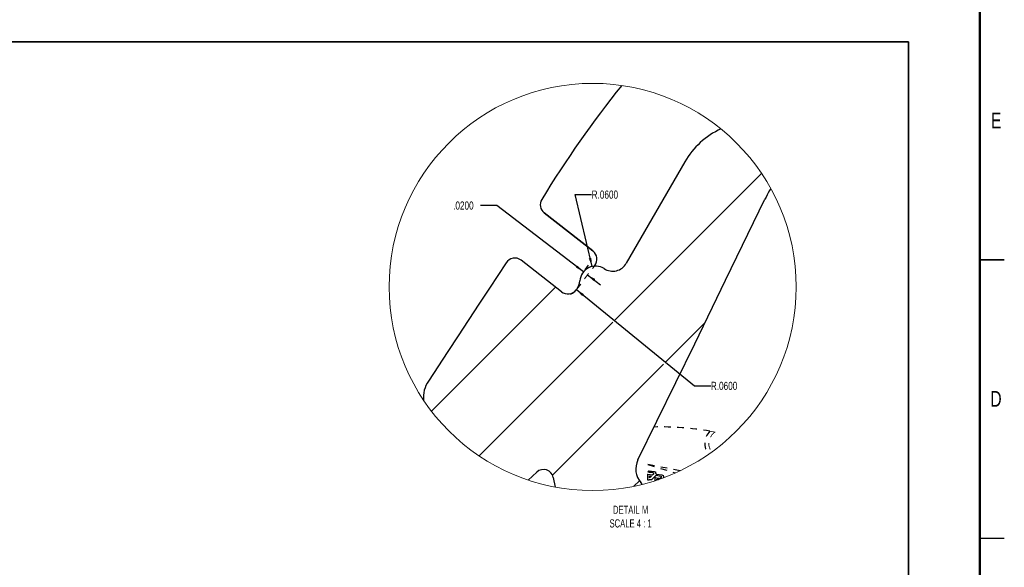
# Model space of a CAD drawing. Header units: inches. Extents: x 0.1 to 87.3, y 0.1 to 33.9.
# Tile 145 of 174: x 59.8 to 74.9, y 12.3 to 20.7. Entities that reach past the tile are written whole.
import ezdxf

# ---------------------------------------------------------------- set-up
doc = ezdxf.new("R2010")
doc.units = ezdxf.units.IN
doc.header["$MEASUREMENT"] = 0
doc.linetypes.add('HIDDEN', pattern=[0.075, 0.05, -0.025])
doc.layers.add('BORDER_2', color=5, linetype='Continuous', lineweight=35)
doc.layers.add('VIEW_LABELS', color=7, linetype='Continuous', lineweight=25)
doc.layers.add('DIMENSIONS', color=171, linetype='Continuous')
doc.styles.add('SLDTEXTSTYLE0', font='TXT', dxfattribs={"width": 0.75})
doc.styles.add('SLDTEXTSTYLE2', font='TXT', dxfattribs={"width": 0.7})
doc.dimstyles.new('SLDDIMSTYLE11', dxfattribs={"dimtxt": 0.125, "dimasz": 0.13, "dimexe": 0, "dimexo": 0.0625, "dimgap": 0.03125, "dimtad": 0, "dimtih": 1, "dimtoh": 1, "dimdec": 4, "dimlfac": 0.25, "dimrnd": 1e-09, "dimzin": 4, "dimdsep": 46, "dimtxsty": 'SLDTEXTSTYLE0', "dimsah": 1, "dimcen": 0, "dimadec": 0, "dimazin": 1, "dimtfac": 1, "dimtdec": 4, "dimtofl": 0, "dimtmove": 0, "dimatfit": 3, "dimfxl": 1, "dimfrac": 2, "dimtolj": 1, "dimtzin": 12, "dimarcsym": 0})
doc.dimstyles.new('SLDDIMSTYLE12', dxfattribs={"dimtxt": 0.125, "dimasz": 0.13, "dimexe": 0, "dimexo": 0.0625, "dimgap": 0.03125, "dimtad": 0, "dimtih": 1, "dimtoh": 1, "dimdec": 4, "dimlfac": 0.25, "dimrnd": 1e-09, "dimzin": 4, "dimdsep": 46, "dimtxsty": 'SLDTEXTSTYLE0', "dimsah": 1, "dimcen": 0.09, "dimadec": 0, "dimazin": 1, "dimtfac": 1, "dimtdec": 4, "dimtmove": 0, "dimatfit": 0, "dimfxl": 1, "dimfrac": 2, "dimtolj": 1, "dimtzin": 12, "dimarcsym": 0})

# ---------------------------------------------------------------- blocks, each defined once
blk = doc.blocks.new('SW_HATCH_12')
at = {"color": 0, "linetype": 'Continuous', "lineweight": 18}
for p, q in [((3.149, 1.735), (0.907, -0.507)), ((0, 0), (-1.895, -1.895)), ((0.879, -0.535), (-1.165, -2.579)), ((2.283, -0.545), (1.678, -1.15)), ((1.65, -1.178), (-0.044, -2.873)), ((1.284, -2.959), (1.2, -3.043))]:
    blk.add_line(p, q, dxfattribs=at)
blk = doc.blocks.new('_D_29')
at = {"layer": 'DIMENSIONS'}
for p, q in [((68.577, 16.899), (68.321, 17.997)), ((68.321, 17.997), (68.571, 17.997))]:
    blk.add_line(p, q, dxfattribs=at)
blk.add_solid([(68.577, 16.899), (68.567, 17.03), (68.528, 17.021)], dxfattribs=at)
at = {"layer": 'DIMENSIONS', "insert": (68.571, 18.059), "char_height": 0.125, "attachment_point": 1, "style": 'SLDTEXTSTYLE0'}
blk.add_mtext('R.0600', dxfattribs=at)
blk = doc.blocks.new('_D_30')
at = {"layer": 'DIMENSIONS'}
for p, q in [((67.121, 17.83), (66.871, 17.83)), ((68.446, 16.819), (67.121, 17.83)), ((68.471, 16.85), (68.522, 16.918)), ((68.51, 16.77), (68.709, 16.619))]:
    blk.add_line(p, q, dxfattribs=at)
for points in [[(68.446, 16.819), (68.355, 16.913), (68.331, 16.882)], [(68.51, 16.77), (68.601, 16.675), (68.626, 16.707)]]:
    blk.add_solid(points, dxfattribs=at)
at = {"layer": 'DIMENSIONS', "insert": (66.455, 17.892), "char_height": 0.125, "attachment_point": 1, "style": 'SLDTEXTSTYLE0'}
blk.add_mtext('.0200', dxfattribs=at)
blk = doc.blocks.new('_D_31')
at = {"layer": 'DIMENSIONS'}
for p, q in [((68.338, 16.545), (70.142, 15.076)), ((70.142, 15.076), (70.392, 15.076))]:
    blk.add_line(p, q, dxfattribs=at)
blk.add_arc((68.152, 16.697), 0.24, 293.3232, 310.9005, dxfattribs=at)
blk.add_solid([(68.338, 16.545), (68.426, 16.447), (68.452, 16.478)], dxfattribs=at)
at = {"layer": 'DIMENSIONS', "insert": (70.392, 15.138), "char_height": 0.125, "attachment_point": 1, "style": 'SLDTEXTSTYLE0'}
blk.add_mtext('R.0600', dxfattribs=at)

msp = doc.modelspace()

# ---------------------------------------------------------------- linework, layer by layer
at = {"color": 7, "linetype": 'Continuous', "lineweight": 50}
msp.add_line((74.5, 33.5), (74.5, 0.5), dxfattribs=at)
at = {"color": 7, "linetype": 'Continuous', "lineweight": 25}
for p, q in [((69.99447, 18.49516), (69.10084, 16.94736)), ((70.61379, 16.69239), (71.21857, 17.92554)), ((67.84774, 17.71717), (68.59074, 17.13667)), ((68.59074, 17.13667), (67.84774, 17.71717)), ((74.87504, 17), (74.49996, 17)), ((74.5, 17), (74.875, 17)), ((67.26441, 16.95687), (67.00935, 16.56604)), ((68.11026, 16.51283), (67.49324, 16.9949)), ((68.61945, 16.91356), (68.61241, 16.90433)), ((68.61241, 16.90433), (68.61945, 16.91356)), ((67.00935, 16.56604), (66.84846, 16.32548)), ((68.34303, 16.55112), (68.33599, 16.54189)), ((70.14747, 15.71734), (70.61379, 16.69239)), ((66.84846, 16.32548), (66.53262, 15.84192)), ((66.53262, 15.84192), (66.37197, 15.60132)), ((69.27796, 13.94442), (70.14747, 15.71734)), ((66.37197, 15.60132), (66.07691, 15.14919)), ((67.60311, 13.63691), (67.7338, 13.75836)), ((67.98538, 13.67643), (68.01383, 13.53045)), ((69.34694, 13.57161), (69.32304, 13.5991)), ((74.5, 12.75), (74.875, 12.75))]:
    msp.add_line(p, q, dxfattribs=at)
at = {"color": 7, "linetype": 'HIDDEN', "lineweight": 18}
for p, q in [((68.34303, 16.55112), (68.61241, 16.90433)), ((70.37659, 14.38353), (70.45735, 14.36902))]:
    msp.add_line(p, q, dxfattribs=at)
at = {"color": 7, "linetype": 'HIDDEN', "lineweight": 25}
for p, q in [((69.43191, 13.87476), (69.84958, 13.74529)), ((69.92144, 13.77834), (69.43191, 13.87476)), ((69.45266, 13.70274), (69.48284, 13.69821)), ((69.55662, 13.71081), (69.62975, 13.69896))]:
    msp.add_line(p, q, dxfattribs=at)
at = {"color": 7, "linetype": 'HIDDEN', "lineweight": 25, "flags": 128}
for points in [[(69.42507, 13.72693), (69.42507, 13.72693), (69.42507, 13.72693), (69.42509, 13.72693), (69.42538, 13.72689), (69.43001, 13.7262), (69.4658, 13.72086), (69.48731, 13.71765), (69.49586, 13.71638), (69.49886, 13.71593), (69.49986, 13.71578), (69.50018, 13.71574), (69.50028, 13.71572), (69.50032, 13.71572), (69.50033, 13.71571), (69.50033, 13.71571), (69.50033, 13.71571)], [(69.42507, 13.72693), (69.42507, 13.72673), (69.42508, 13.7262), (69.42513, 13.72328), (69.42574, 13.68443), (69.42635, 13.64558), (69.42639, 13.64266), (69.4264, 13.64213), (69.4264, 13.64193), (69.4264, 13.64193)], [(69.43003, 13.76294), (69.43003, 13.76294), (69.43003, 13.76294), (69.43004, 13.76294), (69.43005, 13.76294), (69.43011, 13.76293), (69.43026, 13.7629), (69.43076, 13.76283), (69.43229, 13.7626), (69.43683, 13.76192), (69.44943, 13.76001), (69.47905, 13.75555), (69.50503, 13.75163), (69.51147, 13.75067), (69.51283, 13.75046), (69.51311, 13.75042), (69.51316, 13.75041), (69.51317, 13.75041), (69.51317, 13.75041)], [(69.44412, 13.77694), (69.44412, 13.77694), (69.44414, 13.77694), (69.44421, 13.77693), (69.44456, 13.77688), (69.44628, 13.77665), (69.45444, 13.77555), (69.48734, 13.77109), (69.52485, 13.76601), (69.54082, 13.76385), (69.54657, 13.76307), (69.5485, 13.76281), (69.54913, 13.76272), (69.54933, 13.76269), (69.54939, 13.76268), (69.54941, 13.76268), (69.54942, 13.76268), (69.54942, 13.76268), (69.54942, 13.76268)], [(69.55597, 13.72959), (69.55598, 13.72959), (69.55599, 13.72959), (69.55606, 13.72957), (69.55644, 13.72951), (69.55829, 13.72922), (69.567, 13.72782), (69.6022, 13.72219), (69.64233, 13.71576), (69.65941, 13.71303), (69.66555, 13.71204), (69.66762, 13.71171), (69.66829, 13.7116), (69.66851, 13.71157), (69.66858, 13.71156), (69.6686, 13.71156), (69.66861, 13.71155), (69.66861, 13.71155)], [(69.5352, 13.67503), (69.5352, 13.67503), (69.5352, 13.67503), (69.53522, 13.67503), (69.53553, 13.67498), (69.54053, 13.67417), (69.57915, 13.66796), (69.60237, 13.66423), (69.6116, 13.66275), (69.61483, 13.66222), (69.61591, 13.66205), (69.61626, 13.662), (69.61637, 13.66198), (69.6164, 13.66197), (69.61641, 13.66197), (69.61642, 13.66197), (69.61642, 13.66197)], [(69.56588, 13.63546), (69.56532, 13.64725), (69.56525, 13.64869), (69.56525, 13.64878), (69.56525, 13.64879), (69.56525, 13.64879), (69.58153, 13.64615), (69.59239, 13.64439)]]:
    msp.add_lwpolyline(points, dxfattribs=at)
at = {"color": 7, "linetype": 'Continuous', "lineweight": 18}
msp.add_circle((68.58668, 16.58622), 3.10885, dxfattribs=at)
at = {"color": 7, "linetype": 'Continuous', "lineweight": 25}
for centre, radius, start, end in [((81.64757, 9.50952), 16.19453, 141.173237, 148.699021), ((81.67929, 9.48727), 16.23318, 141.182211, 148.690047), ((71.05311, 17.8911), 1.21886, 114.572316, 150.291059), ((73.66392, 16.72617), 2.72364, 150.736622, 153.873555), ((71.41763, 17.98525), 0.14854, 136.833614, 150.872857), ((67.9447, 17.84126), 0.15748, 148.679568, 231.998616), ((67.9447, 17.84126), 0.15748, 148.679568, 231.998616), ((67.39629, 16.87081), 0.15748, 51.999854, 146.871797), ((68.49223, 17.01059), 0.16, 322.668216, 52.001118), ((68.49223, 17.01059), 0.16, 322.668216, 52.001118), ((68.63116, 16.66507), 0.24, 56.940525, 176.226096), ((68.893, 17.06736), 0.24, 236.94089, 330.000081), ((68.1522, 16.69666), 0.24, 322.66841, 356.225967), ((68.20877, 16.63891), 0.16, 231.999744, 322.669059), ((66.45248, 14.8993), 0.4511, 146.362121, 185.455079), ((69.56073, 13.80574), 0.31495, 153.8737, 221.001267), ((67.83683, 13.64748), 0.15135, 11.029339, 132.897191)]:
    msp.add_arc(centre, radius, start, end, dxfattribs=at)
at = {"color": 7, "linetype": 'HIDDEN', "lineweight": 25}
for centre, radius, start, end in [((69.61273, 9.89805), 4.55006, 80.335495, 91.110275), ((70.56082, 14.19601), 0.26288, 134.493161, 219.071292)]:
    msp.add_arc(centre, radius, start, end, dxfattribs=at)
at = {"color": 7, "linetype": 'HIDDEN', "lineweight": 18}
msp.add_arc((70.57041, 14.19363), 0.20867, 122.805284, 218.0056, dxfattribs=at)
at = {"color": 7, "linetype": 'HIDDEN', "lineweight": 25}
for points, knots in [([(69.44412, 13.77694), (69.44185, 13.77458), (69.43749, 13.77005), (69.43211, 13.76569), (69.43034, 13.76312), (69.43003, 13.76296), (69.43003, 13.76294), (69.43003, 13.76294)], [0, 0, 0, 0, 0.50010714, 0.95719946, 0.99723798, 0.99991139, 1, 1, 1, 1]), ([(69.45381, 13.66936), (69.45364, 13.67493), (69.4533, 13.68558), (69.45277, 13.69667), (69.4527, 13.70223), (69.45266, 13.70271), (69.45266, 13.70274), (69.45266, 13.70274)], [0, 0, 0, 0, 0.500058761, 0.957096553, 0.997177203, 0.999859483, 1, 1, 1, 1]), ([(69.48284, 13.69821), (69.47801, 13.69339), (69.46876, 13.68418), (69.45906, 13.67465), (69.45426, 13.6698), (69.45384, 13.66939), (69.45381, 13.66936), (69.45381, 13.66936)], [0, 0, 0, 0, 0.50002516, 0.95703353, 0.99712111, 0.99983783, 1, 1, 1, 1]), ([(69.49097, 13.64542), (69.50195, 13.65627), (69.52298, 13.67704), (69.54439, 13.69923), (69.55567, 13.70975), (69.55655, 13.71075), (69.55662, 13.71081), (69.55662, 13.71081)], [0, 0, 0, 0, 0.49999145, 0.95704299, 0.99714242, 0.9998062, 1, 1, 1, 1]), ([(69.51701, 13.73228), (69.51701, 13.73228), (69.517, 13.73227), (69.51699, 13.73225), (69.51694, 13.73221), (69.5168, 13.73206), (69.51636, 13.73163), (69.51511, 13.73039), (69.51198, 13.72728), (69.50741, 13.72277), (69.5033, 13.7186), (69.50099, 13.71641), (69.50048, 13.71584), (69.50036, 13.71575), (69.50034, 13.71572), (69.50033, 13.71571), (69.50033, 13.71571)], [0, 0, 0, 0, 0.00024229, 0.00082493, 0.00276647, 0.00870485, 0.02703177, 0.08161576, 0.2332791, 0.5895044, 0.90206095, 0.97945438, 0.99583124, 0.99917572, 0.99977678, 1, 1, 1, 1]), ([(69.51317, 13.75041), (69.51317, 13.75041), (69.51318, 13.7504), (69.51317, 13.75038), (69.5132, 13.75034), (69.51321, 13.75017), (69.51334, 13.7497), (69.51359, 13.74833), (69.51434, 13.74494), (69.51541, 13.73999), (69.51628, 13.73547), (69.51689, 13.73302), (69.51697, 13.73243), (69.51701, 13.73231), (69.51701, 13.73228), (69.51701, 13.73228), (69.51701, 13.73228)], [0, 0, 0, 0, 0.00031657, 0.00091806, 0.00285329, 0.00882973, 0.02719243, 0.08174827, 0.23339689, 0.58962382, 0.90206847, 0.97950771, 0.9959076, 0.99924023, 0.99987337, 1, 1, 1, 1]), ([(69.55597, 13.72959), (69.55597, 13.72959), (69.55597, 13.72959), (69.55597, 13.7296), (69.55596, 13.72963), (69.55595, 13.72973), (69.55589, 13.73002), (69.55571, 13.73089), (69.55523, 13.73336), (69.55399, 13.73957), (69.55222, 13.74862), (69.55056, 13.75685), (69.5497, 13.76133), (69.54947, 13.7624), (69.54944, 13.76263), (69.54942, 13.76267), (69.54942, 13.76268), (69.54942, 13.76268)], [0, 0, 0, 0, 0.00006087, 0.00024348, 0.00085941, 0.00277501, 0.00874069, 0.02710926, 0.08168303, 0.23336246, 0.5895677, 0.90207098, 0.97947457, 0.99590244, 0.99921971, 0.99986956, 1, 1, 1, 1]), ([(69.62975, 13.69896), (69.62975, 13.69896), (69.62976, 13.69896), (69.62975, 13.69894), (69.62978, 13.69889), (69.62981, 13.69871), (69.62994, 13.6982), (69.63024, 13.69674), (69.63109, 13.6931), (69.63227, 13.68777), (69.63333, 13.68293), (69.63396, 13.6803), (69.63408, 13.67967), (69.63412, 13.67954), (69.63412, 13.67951), (69.63412, 13.6795), (69.63412, 13.6795)], [0, 0, 0, 0, 0.00029413, 0.0008971, 0.0028232, 0.00881567, 0.02716941, 0.08170587, 0.23340823, 0.58957277, 0.90206246, 0.97947181, 0.99593808, 0.99923526, 0.99986764, 1, 1, 1, 1]), ([(69.67642, 13.67447), (69.67613, 13.67587), (69.67477, 13.68237), (69.67242, 13.69331), (69.67027, 13.70402), (69.66894, 13.70978), (69.66871, 13.7112), (69.66861, 13.71148), (69.66862, 13.71154), (69.66861, 13.71155), (69.66861, 13.71155)], [0, 0, 0, 0, 0.11320215, 0.52522751, 0.88670897, 0.97623817, 0.9952485, 0.99906788, 0.99981358, 1, 1, 1, 1]), ([(69.4264, 13.64192), (69.42641, 13.64192), (69.4265, 13.64193), (69.42791, 13.64201), (69.44273, 13.64277), (69.46262, 13.64389), (69.48242, 13.64496), (69.48905, 13.64532), (69.49057, 13.6454), (69.49089, 13.64542), (69.49095, 13.64542), (69.49096, 13.64542), (69.49096, 13.64542)], [0, 0, 0, 0, 0.00021796, 0.00414356, 0.06564392, 0.68886303, 0.92868549, 0.98531526, 0.99709208, 0.99949088, 0.99992727, 1, 1, 1, 1]), ([(69.5352, 13.67503), (69.5352, 13.67496), (69.53521, 13.6747), (69.53523, 13.67339), (69.53574, 13.65831), (69.53613, 13.64219), (69.53656, 13.62712), (69.53659, 13.6259)], [0, 0, 0, 0, 0.004354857, 0.015990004, 0.079539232, 0.925656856, 1, 1, 1, 1]), ([(69.63412, 13.6795), (69.63412, 13.6795), (69.63411, 13.6795), (69.6341, 13.67948), (69.63405, 13.67943), (69.63389, 13.67928), (69.63343, 13.67881), (69.6321, 13.6775), (69.62879, 13.67421), (69.62392, 13.66945), (69.61959, 13.66501), (69.61712, 13.66272), (69.61658, 13.6621), (69.61644, 13.66201), (69.61643, 13.66197), (69.61642, 13.66197), (69.61642, 13.66197)], [0, 0, 0, 0, 0.00023546, 0.00080254, 0.00268405, 0.00872032, 0.0270436, 0.08164756, 0.23330469, 0.58956653, 0.90197964, 0.97938586, 0.9958195, 0.99920045, 0.99979439, 1, 1, 1, 1])]:
    msp.add_open_spline(points, degree=3, knots=knots, dxfattribs=at)
at = {"layer": 'BORDER_2'}
for q in [(58.35939, 20.3301), (73.41062, 3.41566)]:
    msp.add_line((73.41062, 20.3301), q, dxfattribs=at)

# ---------------------------------------------------------------- block references
at = {"color": 5, "linetype": 'Continuous', "lineweight": 18, "true_color": 0x0000ff}
msp.add_blockref('SW_HATCH_12', (68.01827, 16.5847), dxfattribs=at)

# ---------------------------------------------------------------- texts
at = {"color": 7, "linetype": 'Continuous', "lineweight": 0, "char_height": 0.24, "attachment_point": 2, "style": 'SLDTEXTSTYLE0'}
for s, insert in [('E', (74.75042, 19.24759)), ('D', (74.74725, 14.99759))]:
    msp.add_mtext(s, dxfattribs=dict(at, insert=insert))
at = {"layer": 'VIEW_LABELS', "insert": (69.16624, 13.24648), "char_height": 0.125, "attachment_point": 2, "style": 'SLDTEXTSTYLE2'}
msp.add_mtext('DETAIL M^JSCALE 4 : 1', dxfattribs=at)

# ---------------------------------------------------------------- dimensions: what is measured, and where the dimension line sits
at = {"layer": 'DIMENSIONS'}
for center, mpoint, picture, middle in [((68.63115, 16.66507), (68.57663, 16.89879), '_D_29', (68.82894, 17.9967)), ((68.1522, 16.69666), (68.33828, 16.54509), '_D_31', (70.65004, 15.07616))]:
    dim = msp.add_radius_dim(center=center, mpoint=mpoint, dimstyle='SLDDIMSTYLE11', dxfattribs=at)
    dim.commit()
    dim.dimension.update_dxf_attribs({"geometry": picture, "text_midpoint": middle, "dimtype": 164})
dim = msp.add_linear_dim(base=(68.44644, 16.81863), p1=(68.61945, 16.91356), p2=(68.44032, 16.81061), angle=322.668751, dimstyle='SLDDIMSTYLE12', dxfattribs=at)
dim.commit()
dim.dimension.update_dxf_attribs({"geometry": '_D_30', "text_midpoint": (67.12087, 17.82959), "dimtype": 160})

doc.saveas('drawing.dxf')
